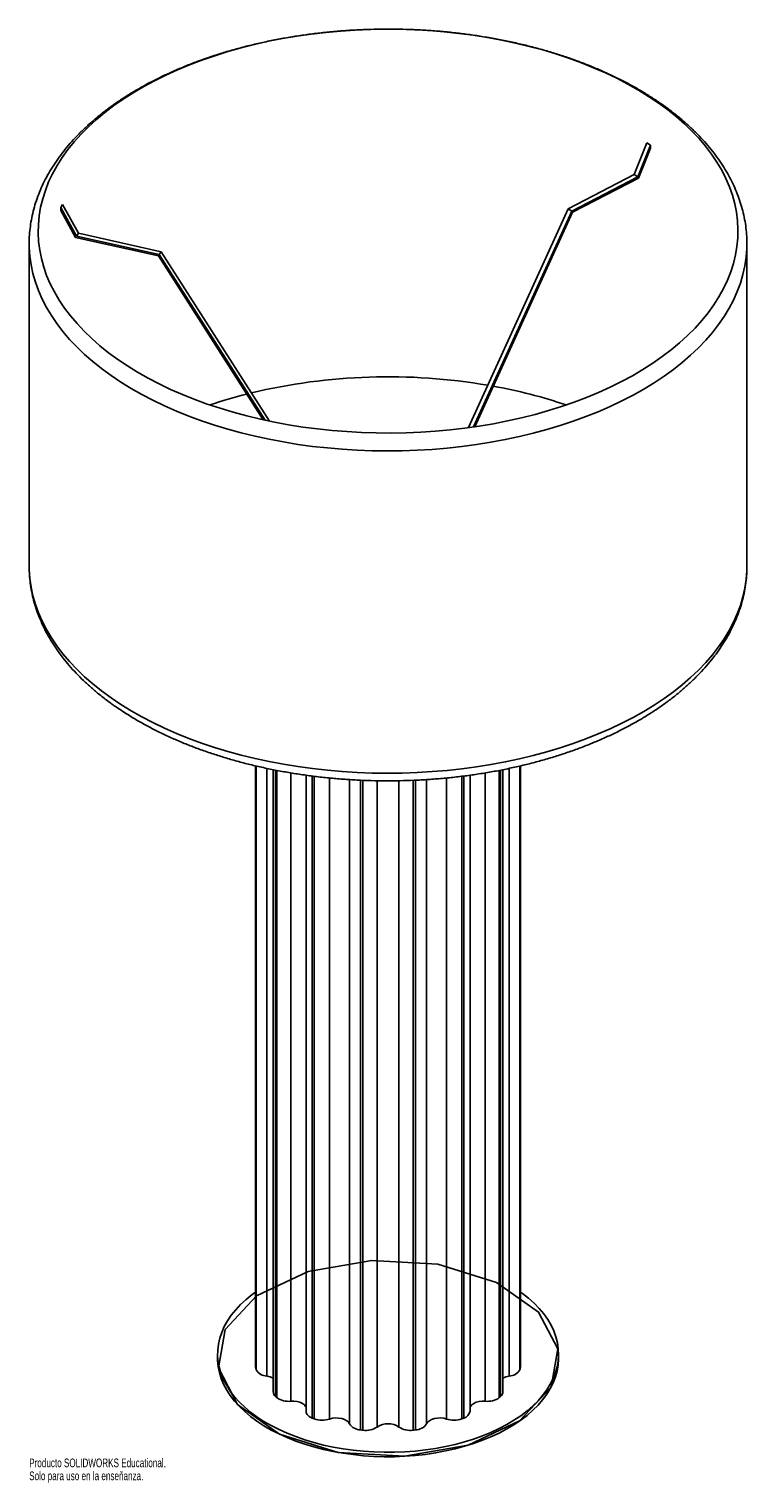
# Paper-space layout '_Isométrica' of a CAD drawing. Header units: inches. Extents: x -40.3 to -24.6, y -9.4 to 22.5.
import ezdxf

# ---------------------------------------------------------------- set-up
doc = ezdxf.new("R2010")
doc.units = ezdxf.units.IN
doc.header["$MEASUREMENT"] = 0
doc.styles.add('SLDTEXTSTYLE0', font='TXT', dxfattribs={"width": 0.7})

psp = doc.layouts.new('_Isométrica')

# ---------------------------------------------------------------- linework, layer by layer
at = {"color": 7, "linetype": 'Continuous', "lineweight": 25}
for p, q in [((-27.033, 19.289), (-26.755, 19.986)), ((-26.955, 19.238), (-26.676, 19.936)), ((-26.676, 19.869), (-26.937, 19.215)), ((-26.676, 19.936), (-26.755, 19.986)), ((-26.676, 19.936), (-26.676, 19.869)), ((-28.482, 18.54), (-27.033, 19.289)), ((-28.403, 18.489), (-26.955, 19.238)), ((-26.937, 19.215), (-28.387, 18.465)), ((-27.033, 19.289), (-26.955, 19.238)), ((-39.572, 18.633), (-39.614, 18.57)), ((-39.614, 18.57), (-39.614, 18.503)), ((-39.265, 17.939), (-39.614, 18.57)), ((-39.222, 18.002), (-39.572, 18.633)), ((-30.666, 13.737), (-28.482, 18.54)), ((-28.482, 18.54), (-28.403, 18.489)), ((-39.614, 18.503), (-39.287, 17.911)), ((-30.557, 13.752), (-28.403, 18.489)), ((-28.387, 18.465), (-30.529, 13.756)), ((-39.287, 17.911), (-37.471, 17.506)), ((-39.265, 17.939), (-39.222, 18.002)), ((-37.451, 17.534), (-39.265, 17.939)), ((-37.408, 17.597), (-39.222, 18.002)), ((-40.306, 17.771), (-40.306, 10.699)), ((-37.451, 17.534), (-37.408, 17.597)), ((-35.034, 13.88), (-37.408, 17.597)), ((-24.558, 17.781), (-24.558, 17.771)), ((-24.558, 10.699), (-24.558, 17.771)), ((-37.471, 17.506), (-35.174, 13.91)), ((-35.131, 13.9), (-37.451, 17.534)), ((-40.306, 10.699), (-40.306, 10.693)), ((-35.339, 6.316), (-35.339, -6.874)), ((-35.333, 6.315), (-35.333, -6.908)), ((-35.323, -6.937), (-35.323, 6.312)), ((-35.09, 6.26), (-35.09, -7.077)), ((-34.953, 6.231), (-34.953, -7.425)), ((-34.902, 6.222), (-34.902, -7.524)), ((-34.873, -7.549), (-34.873, 6.216)), ((-34.565, 6.161), (-34.565, -7.627)), ((-34.232, 6.111), (-34.232, -7.848)), ((-34.094, 6.092), (-34.094, -7.999)), ((-34.051, -8.015), (-34.051, 6.086)), ((-30.814, 6.087), (-30.814, -8.015)), ((-30.77, -7.999), (-30.77, 6.092)), ((-30.633, -7.848), (-30.633, 6.11)), ((-30.3, -7.627), (-30.3, 6.161)), ((-29.992, 6.216), (-29.992, -7.549)), ((-29.963, -7.524), (-29.963, 6.222)), ((-29.911, -7.425), (-29.911, 6.232)), ((-29.775, -7.077), (-29.775, 6.26)), ((-29.542, 6.312), (-29.542, -6.937)), ((-29.531, -6.908), (-29.531, 6.315)), ((-29.526, -6.874), (-29.526, 6.316)), ((-33.715, 6.049), (-33.715, -8.019)), ((-33.276, -8.124), (-33.276, 6.014)), ((-33.034, 6.001), (-33.034, -8.259)), ((-32.983, -8.264), (-32.983, 5.999)), ((-32.67, 5.99), (-32.67, -8.193)), ((-32.194, -8.193), (-32.194, 5.989)), ((-31.882, 5.998), (-31.882, -8.264)), ((-31.831, -8.259), (-31.831, 6.001)), ((-31.589, 6.014), (-31.589, -8.124)), ((-31.149, -8.019), (-31.149, 6.05)), ((-36.173, -6.59), (-36.173, -6.686)), ((-28.692, -6.686), (-28.692, -6.59))]:
    psp.add_line(p, q, dxfattribs=at)
at = {"color": 7, "linetype": 'Continuous', "lineweight": 25, "flags": 128}
for points in [[(-26.715, 21.007), (-26.938, 21.145), (-27.17, 21.277), (-27.412, 21.403), (-27.663, 21.523), (-27.923, 21.636), (-28.191, 21.744), (-28.466, 21.844), (-28.748, 21.938), (-29.038, 22.025), (-29.333, 22.104), (-29.634, 22.177), (-29.94, 22.241), (-30.25, 22.299), (-30.565, 22.348), (-30.882, 22.39), (-31.203, 22.424), (-31.525, 22.45), (-31.85, 22.469), (-32.175, 22.479), (-32.501, 22.481), (-32.827, 22.476), (-33.152, 22.462), (-33.476, 22.44), (-33.798, 22.411), (-34.117, 22.374), (-34.433, 22.328), (-34.746, 22.275), (-35.055, 22.215), (-35.359, 22.147), (-35.657, 22.072), (-35.95, 21.989), (-36.236, 21.899), (-36.516, 21.803), (-36.788, 21.699), (-37.053, 21.589), (-37.309, 21.473), (-37.556, 21.35), (-37.794, 21.222), (-38.022, 21.087), (-38.241, 20.948), (-38.448, 20.803), (-38.645, 20.653), (-38.831, 20.498), (-39.006, 20.339), (-39.168, 20.176), (-39.318, 20.009), (-39.456, 19.839), (-39.581, 19.665), (-39.694, 19.489), (-39.793, 19.309), (-39.879, 19.128), (-39.951, 18.944), (-40.01, 18.759), (-40.056, 18.573), (-40.087, 18.386), (-40.105, 18.198), (-40.109, 18.01), (-40.099, 17.822), (-40.076, 17.634), (-40.038, 17.447), (-39.987, 17.262), (-39.923, 17.077), (-39.844, 16.894), (-39.753, 16.714), (-39.648, 16.536), (-39.53, 16.36), (-39.4, 16.188), (-39.256, 16.019), (-39.101, 15.854), (-38.933, 15.692), (-38.754, 15.535), (-38.564, 15.382), (-38.362, 15.235), (-38.15, 15.092), (-37.927, 14.954), (-37.695, 14.823), (-37.453, 14.697), (-37.202, 14.577), (-36.942, 14.463), (-36.674, 14.356), (-36.399, 14.255), (-36.116, 14.161), (-35.827, 14.074), (-35.532, 13.995), (-35.231, 13.923), (-34.925, 13.858), (-34.615, 13.8), (-34.3, 13.751), (-33.983, 13.709), (-33.662, 13.675), (-33.339, 13.649), (-33.015, 13.63), (-32.69, 13.62), (-32.364, 13.618), (-32.038, 13.623), (-31.713, 13.637), (-31.389, 13.659), (-31.067, 13.688), (-30.748, 13.726), (-30.432, 13.771), (-30.119, 13.824), (-29.81, 13.884), (-29.506, 13.952), (-29.208, 14.028), (-28.915, 14.11), (-28.628, 14.2), (-28.349, 14.297), (-28.077, 14.4), (-27.812, 14.51), (-27.556, 14.626), (-27.309, 14.749), (-27.071, 14.877), (-26.843, 15.012), (-26.624, 15.151), (-26.416, 15.296), (-26.219, 15.446), (-26.034, 15.601), (-25.859, 15.76), (-25.697, 15.923), (-25.547, 16.09), (-25.409, 16.26), (-25.284, 16.434), (-25.171, 16.611), (-25.072, 16.79), (-24.986, 16.971), (-24.913, 17.155), (-24.854, 17.34), (-24.809, 17.526), (-24.777, 17.713), (-24.76, 17.901), (-24.756, 18.089), (-24.765, 18.277), (-24.789, 18.465), (-24.826, 18.652), (-24.878, 18.838), (-24.942, 19.022), (-25.021, 19.205), (-25.112, 19.385), (-25.217, 19.563), (-25.335, 19.739), (-25.465, 19.911), (-25.609, 20.08), (-25.764, 20.246), (-25.931, 20.407), (-26.111, 20.564), (-26.301, 20.717), (-26.503, 20.865), (-26.715, 21.007)], [(-38.296, 14.738), (-38.511, 14.882), (-38.716, 15.032), (-38.909, 15.186), (-39.091, 15.345), (-39.261, 15.508), (-39.419, 15.675), (-39.565, 15.846), (-39.698, 16.02), (-39.819, 16.197), (-39.927, 16.377), (-40.021, 16.559), (-40.103, 16.744), (-40.17, 16.93), (-40.225, 17.118), (-40.265, 17.307), (-40.292, 17.497), (-40.305, 17.687), (-40.306, 17.771)], [(-24.558, 17.771), (-24.561, 17.665), (-24.575, 17.475), (-24.604, 17.285), (-24.646, 17.096), (-24.701, 16.909), (-24.771, 16.723), (-24.854, 16.538), (-24.95, 16.356), (-25.059, 16.177), (-25.181, 16), (-25.316, 15.826), (-25.463, 15.656), (-25.623, 15.489), (-25.794, 15.326), (-25.977, 15.168), (-26.172, 15.014), (-26.377, 14.865), (-26.593, 14.722), (-26.82, 14.583), (-27.056, 14.45), (-27.302, 14.323), (-27.556, 14.202), (-27.819, 14.087), (-28.091, 13.979), (-28.369, 13.877), (-28.655, 13.783), (-28.948, 13.695), (-29.247, 13.614), (-29.551, 13.541), (-29.861, 13.475), (-30.174, 13.417), (-30.492, 13.366), (-30.814, 13.323), (-31.138, 13.287), (-31.464, 13.26), (-31.792, 13.241), (-32.121, 13.229), (-32.451, 13.226), (-32.781, 13.23), (-33.11, 13.242), (-33.438, 13.263), (-33.764, 13.291), (-34.088, 13.327), (-34.409, 13.371), (-34.726, 13.423), (-35.04, 13.482), (-35.348, 13.549), (-35.652, 13.623), (-35.95, 13.704), (-36.242, 13.793), (-36.527, 13.889), (-36.805, 13.991), (-37.076, 14.1), (-37.338, 14.216), (-37.592, 14.337), (-37.836, 14.465), (-38.071, 14.599), (-38.296, 14.738)], [(-40.306, 10.693), (-40.305, 10.614), (-40.292, 10.424), (-40.265, 10.234), (-40.225, 10.045), (-40.17, 9.858), (-40.103, 9.671), (-40.021, 9.487), (-39.927, 9.304), (-39.819, 9.124), (-39.698, 8.947), (-39.565, 8.773), (-39.419, 8.602), (-39.261, 8.435), (-39.091, 8.272), (-38.909, 8.113), (-38.716, 7.959), (-38.511, 7.81), (-38.296, 7.665)], [(-38.296, 7.665), (-38.071, 7.526), (-37.836, 7.393), (-37.592, 7.265), (-37.338, 7.143), (-37.076, 7.028), (-36.805, 6.919), (-36.527, 6.816), (-36.242, 6.721), (-35.95, 6.632), (-35.652, 6.551), (-35.348, 6.476), (-35.04, 6.41), (-34.726, 6.35), (-34.409, 6.299), (-34.088, 6.255), (-33.764, 6.219), (-33.438, 6.19), (-33.11, 6.17), (-32.781, 6.158), (-32.451, 6.153), (-32.121, 6.157), (-31.792, 6.168), (-31.464, 6.188), (-31.138, 6.215), (-30.814, 6.25), (-30.492, 6.293), (-30.174, 6.344), (-29.861, 6.403), (-29.551, 6.468), (-29.247, 6.542), (-28.948, 6.622), (-28.655, 6.71), (-28.369, 6.805), (-28.091, 6.907), (-27.819, 7.015), (-27.556, 7.13), (-27.302, 7.251), (-27.056, 7.378), (-26.82, 7.511), (-26.593, 7.649), (-26.377, 7.793), (-26.172, 7.942), (-25.977, 8.096), (-25.794, 8.254), (-25.623, 8.417), (-25.463, 8.583), (-25.316, 8.754), (-25.181, 8.927), (-25.059, 9.104), (-24.95, 9.284), (-24.854, 9.466), (-24.771, 9.65), (-24.701, 9.836), (-24.646, 10.024), (-24.604, 10.213), (-24.575, 10.403), (-24.561, 10.593), (-24.558, 10.699)], [(-29.526, -5.231), (-29.486, -5.26), (-29.351, -5.366), (-29.227, -5.477), (-29.116, -5.592), (-29.016, -5.711), (-28.93, -5.832), (-28.856, -5.957), (-28.796, -6.084), (-28.75, -6.213), (-28.717, -6.343), (-28.698, -6.475), (-28.692, -6.606), (-28.701, -6.738), (-28.724, -6.869), (-28.76, -6.999), (-28.81, -7.127), (-28.874, -7.254), (-28.95, -7.378), (-29.04, -7.499), (-29.142, -7.617), (-29.257, -7.731), (-29.383, -7.84), (-29.521, -7.945), (-29.67, -8.045), (-29.828, -8.14), (-29.997, -8.228), (-30.174, -8.311), (-30.36, -8.387), (-30.554, -8.457), (-30.755, -8.52), (-30.962, -8.575), (-31.174, -8.623), (-31.391, -8.664), (-31.612, -8.696), (-31.836, -8.721), (-32.062, -8.738), (-32.29, -8.747), (-32.518, -8.748), (-32.746, -8.741), (-32.972, -8.726), (-33.197, -8.703), (-33.419, -8.672), (-33.637, -8.634), (-33.851, -8.588), (-34.059, -8.534), (-34.261, -8.473), (-34.457, -8.405), (-34.645, -8.331), (-34.824, -8.25), (-34.995, -8.162), (-35.157, -8.069), (-35.308, -7.971), (-35.448, -7.867), (-35.577, -7.758), (-35.695, -7.646), (-35.8, -7.529), (-35.893, -7.408), (-35.973, -7.285), (-36.04, -7.159), (-36.094, -7.031), (-36.133, -6.902), (-36.159, -6.771), (-36.172, -6.639), (-36.17, -6.507), (-36.154, -6.376), (-36.125, -6.246), (-36.082, -6.116), (-36.025, -5.989), (-35.955, -5.863), (-35.871, -5.741), (-35.775, -5.621), (-35.667, -5.505), (-35.546, -5.394), (-35.414, -5.286), (-35.339, -5.231)], [(-28.692, -6.686), (-28.692, -6.703), (-28.701, -6.834), (-28.724, -6.965), (-28.76, -7.095), (-28.81, -7.224), (-28.874, -7.35), (-28.95, -7.474), (-29.04, -7.595), (-29.142, -7.713), (-29.257, -7.827), (-29.383, -7.937), (-29.521, -8.042), (-29.67, -8.142), (-29.828, -8.236), (-29.997, -8.325), (-30.174, -8.408), (-30.36, -8.484), (-30.554, -8.553), (-30.755, -8.616), (-30.962, -8.671), (-31.174, -8.719), (-31.391, -8.76), (-31.612, -8.793), (-31.836, -8.818), (-32.062, -8.835), (-32.29, -8.844), (-32.518, -8.845), (-32.746, -8.838), (-32.972, -8.823), (-33.197, -8.8), (-33.419, -8.769), (-33.637, -8.73), (-33.851, -8.684), (-34.059, -8.631), (-34.261, -8.57), (-34.457, -8.502), (-34.645, -8.427), (-34.824, -8.346), (-34.995, -8.259), (-35.157, -8.166), (-35.308, -8.067), (-35.448, -7.963), (-35.577, -7.855), (-35.695, -7.742), (-35.8, -7.625), (-35.893, -7.505), (-35.973, -7.382), (-36.04, -7.256), (-36.094, -7.128), (-36.133, -6.998), (-36.159, -6.867), (-36.172, -6.736), (-36.173, -6.686)], [(-35.333, -6.908), (-35.339, -6.882), (-35.339, -6.874)], [(-29.526, -6.874), (-29.526, -6.882), (-29.531, -6.908)], [(-34.232, -7.758), (-34.24, -7.742), (-34.269, -7.706), (-34.312, -7.675), (-34.366, -7.65), (-34.428, -7.633), (-34.496, -7.625), (-34.565, -7.627)], [(-30.3, -7.627), (-30.369, -7.625), (-30.436, -7.633), (-30.499, -7.65), (-30.553, -7.675), (-30.596, -7.706), (-30.625, -7.742), (-30.633, -7.758)], [(-34.094, -7.999), (-34.129, -7.983), (-34.16, -7.964), (-34.185, -7.944), (-34.206, -7.921), (-34.221, -7.897), (-34.229, -7.872), (-34.232, -7.848)], [(-33.276, -8.124), (-33.3, -8.087), (-33.338, -8.054), (-33.389, -8.027), (-33.449, -8.007), (-33.516, -7.996), (-33.585, -7.995), (-33.653, -8.002), (-33.715, -8.019)], [(-31.149, -8.019), (-31.212, -8.002), (-31.28, -7.995), (-31.349, -7.996), (-31.415, -8.007), (-31.476, -8.027), (-31.526, -8.054), (-31.565, -8.087), (-31.589, -8.124)]]:
    psp.add_lwpolyline(points, dxfattribs=at)
at = {"color": 7, "linetype": 'Continuous', "flags": 128}
psp.add_lwpolyline([(-30.677, -8.593), (-32.074, -8.835), (-33.526, -8.751), (-34.811, -8.352), (-35.735, -7.7), (-36.155, -6.893), (-36.009, -6.055), (-35.318, -5.313), (-34.188, -4.78), (-32.791, -4.537), (-31.339, -4.621), (-30.053, -5.02), (-29.13, -5.673), (-28.709, -6.479), (-28.856, -7.317), (-29.546, -8.06), (-30.677, -8.593)], dxfattribs=at)
at = {"color": 7, "linetype": 'Continuous', "lineweight": 25}
for centre, radius, start, end in [((-32.427, 1.92), 12.934, 80.2768, 103.4281), ((-32.921, 4.196), 10.605, 104.2653, 108.8098), ((-32.094, 3.689), 11.134, 71.2971, 79.8045), ((-34.29, -6.564), 1.099, 198.2012, 199.823), ((-35.081, -6.798), 0.279, 209.9799, 268.2423), ((-29.783, -6.798), 0.279, 271.7577, 330.0201), ((-30.575, -6.564), 1.099, 340.177, 341.7988), ((-35.136, -7.453), 0.379, 61.2372, 83.068), ((-29.729, -7.453), 0.379, 96.932, 118.7628), ((-34.822, -7.42), 0.131, 182.0811, 232.6117), ((-33.564, -6.005), 2.024, 228.6344, 229.7134), ((-34.62, -7.195), 0.435, 234.4873, 277.3048), ((-30.245, -7.195), 0.435, 262.6952, 305.5127), ((-31.301, -6.005), 2.024, 310.2866, 311.3656), ((-30.045, -7.419), 0.134, 307.8689, 357.4384), ((-30.82, -7.815), 0.19, 285.0452, 349.9672), ((-32.77, -4.63), 3.62, 248.5406, 249.273), ((-33.878, -7.532), 0.513, 250.2984, 288.5235), ((-33.029, -7.965), 0.293, 212.7354, 269.0216), ((-32.447, -3.372), 4.921, 263.151, 263.7478), ((-32.919, -7.822), 0.447, 261.7878, 303.8088), ((-32.432, -8.554), 0.432, 56.5389, 123.4611), ((-31.946, -7.822), 0.447, 236.1912, 278.2122), ((-32.418, -3.372), 4.921, 276.2522, 276.849), ((-31.836, -7.965), 0.293, 270.9784, 327.2646), ((-30.987, -7.532), 0.513, 251.4765, 289.7016), ((-32.095, -4.63), 3.62, 290.727, 291.4594)]:
    psp.add_arc(centre, radius, start, end, dxfattribs=at)
for points, knots in [([(-24.56, 17.782), (-24.56, 17.815), (-24.559, 17.912), (-24.572, 18.072), (-24.598, 18.261), (-24.636, 18.449), (-24.687, 18.635), (-24.75, 18.82), (-24.825, 19.004), (-24.912, 19.186), (-25.011, 19.365), (-25.123, 19.543), (-25.246, 19.717), (-25.381, 19.888), (-25.527, 20.056), (-25.685, 20.22), (-25.853, 20.38), (-26.032, 20.536), (-26.222, 20.687), (-26.421, 20.833), (-26.63, 20.974), (-26.848, 21.11), (-27.075, 21.24), (-27.31, 21.365), (-27.554, 21.483), (-27.805, 21.596), (-28.063, 21.702), (-28.328, 21.803), (-28.599, 21.896), (-28.876, 21.983), (-29.159, 22.064), (-29.447, 22.137), (-29.739, 22.204), (-30.036, 22.264), (-30.336, 22.317), (-30.639, 22.362), (-30.945, 22.401), (-31.253, 22.432), (-31.564, 22.456), (-31.875, 22.473), (-32.188, 22.482), (-32.5, 22.484), (-32.813, 22.479), (-33.125, 22.466), (-33.436, 22.447), (-33.745, 22.419), (-34.053, 22.385), (-34.358, 22.343), (-34.66, 22.295), (-34.958, 22.239), (-35.253, 22.176), (-35.543, 22.106), (-35.829, 22.03), (-36.109, 21.947), (-36.384, 21.857), (-36.652, 21.76), (-36.914, 21.657), (-37.169, 21.548), (-37.417, 21.433), (-37.657, 21.311), (-37.889, 21.184), (-38.113, 21.051), (-38.327, 20.913), (-38.533, 20.769), (-38.728, 20.62), (-38.914, 20.466), (-39.089, 20.308), (-39.254, 20.145), (-39.408, 19.978), (-39.55, 19.807), (-39.68, 19.633), (-39.799, 19.455), (-39.905, 19.275), (-40, 19.092), (-40.081, 18.907), (-40.151, 18.721), (-40.207, 18.533), (-40.251, 18.344), (-40.283, 18.155), (-40.301, 17.965), (-40.308, 17.837), (-40.306, 17.772), (-40.306, 17.771)], [0, 0, 0, 0, 0.006549, 0.018795, 0.031045, 0.043313, 0.055611, 0.06795, 0.08034, 0.092786, 0.10529, 0.117855, 0.130476, 0.143151, 0.155874, 0.168637, 0.181435, 0.194259, 0.207105, 0.219965, 0.232836, 0.245712, 0.25859, 0.271467, 0.284341, 0.297211, 0.310075, 0.322934, 0.335786, 0.348632, 0.361472, 0.374306, 0.387135, 0.399959, 0.412778, 0.425592, 0.438404, 0.451212, 0.464018, 0.476822, 0.489625, 0.502428, 0.51523, 0.528034, 0.540838, 0.553644, 0.566452, 0.579263, 0.592077, 0.604896, 0.617719, 0.630548, 0.643383, 0.656223, 0.669071, 0.681926, 0.694788, 0.707657, 0.720533, 0.733417, 0.746307, 0.759201, 0.7721, 0.784999, 0.797897, 0.810787, 0.823667, 0.836531, 0.849371, 0.862182, 0.874955, 0.887683, 0.90036, 0.91298, 0.92554, 0.938036, 0.950472, 0.962851, 0.975181, 0.987471, 0.999733, 1, 1, 1, 1]), ([(-40.306, 10.692), (-40.305, 10.632), (-40.303, 10.51), (-40.284, 10.324), (-40.253, 10.136), (-40.21, 9.948), (-40.155, 9.762), (-40.087, 9.578), (-40.007, 9.395), (-39.915, 9.214), (-39.811, 9.035), (-39.695, 8.859), (-39.568, 8.686), (-39.428, 8.516), (-39.278, 8.35), (-39.116, 8.187), (-38.943, 8.029), (-38.76, 7.875), (-38.566, 7.726), (-38.385, 7.596), (-38.265, 7.518), (-38.216, 7.486)], [0, 0, 0, 0, 0.0494829, 0.1017924, 0.1541419, 0.2065892, 0.2591861, 0.3119759, 0.364991, 0.4182522, 0.4717679, 0.5255354, 0.579542, 0.633767, 0.6881846, 0.7427658, 0.797481, 0.8523012, 0.9072001, 0.9621541, 1, 1, 1, 1]), ([(-38.216, 7.486), (-38.178, 7.462), (-38.068, 7.392), (-37.879, 7.28), (-37.647, 7.153), (-37.407, 7.032), (-37.159, 6.917), (-36.904, 6.808), (-36.641, 6.706), (-36.372, 6.61), (-36.097, 6.52), (-35.817, 6.437), (-35.531, 6.36), (-35.241, 6.291), (-34.946, 6.229), (-34.647, 6.173), (-34.345, 6.125), (-34.04, 6.083), (-33.732, 6.049), (-33.423, 6.022), (-33.112, 6.003), (-32.8, 5.991), (-32.487, 5.986), (-32.174, 5.988), (-31.862, 5.998), (-31.55, 6.015), (-31.24, 6.039), (-30.932, 6.071), (-30.626, 6.109), (-30.323, 6.155), (-30.023, 6.208), (-29.727, 6.268), (-29.435, 6.335), (-29.147, 6.409), (-28.865, 6.49), (-28.588, 6.577), (-28.317, 6.671), (-28.052, 6.772), (-27.794, 6.879), (-27.544, 6.991), (-27.3, 7.11), (-27.065, 7.235), (-26.838, 7.366), (-26.62, 7.502), (-26.411, 7.644), (-26.212, 7.791), (-26.022, 7.943), (-25.843, 8.1), (-25.674, 8.261), (-25.516, 8.426), (-25.369, 8.596), (-25.234, 8.769), (-25.111, 8.945), (-25, 9.124), (-24.901, 9.306), (-24.814, 9.49), (-24.74, 9.676), (-24.678, 9.864), (-24.629, 10.052), (-24.593, 10.241), (-24.569, 10.431), (-24.558, 10.586), (-24.56, 10.679), (-24.56, 10.707)], [0, 0, 0, 0, 0.008901, 0.0257, 0.042497, 0.059291, 0.07608, 0.092862, 0.109636, 0.126403, 0.143162, 0.159913, 0.176656, 0.193391, 0.21012, 0.226842, 0.243559, 0.260271, 0.276978, 0.293683, 0.310385, 0.327084, 0.343783, 0.360482, 0.377181, 0.393881, 0.410583, 0.427288, 0.443996, 0.460708, 0.477426, 0.494149, 0.510879, 0.527617, 0.544362, 0.561116, 0.577879, 0.594651, 0.611433, 0.628225, 0.645026, 0.661835, 0.678652, 0.695474, 0.712299, 0.729123, 0.745941, 0.762747, 0.779534, 0.796295, 0.81302, 0.829701, 0.846327, 0.862889, 0.87938, 0.895792, 0.912124, 0.928375, 0.944549, 0.960655, 0.976704, 0.99271, 1, 1, 1, 1])]:
    psp.add_open_spline(points, degree=3, knots=knots, dxfattribs=at)

# ---------------------------------------------------------------- texts
at = {"color": 7, "linetype": 'Continuous', "char_height": 0.1903, "attachment_point": 1, "style": 'SLDTEXTSTYLE0'}
for s, insert in [('Producto SOLIDWORKS Educational.', (-40.306, -8.885)), ('Solo para uso en la enseñanza.', (-40.306, -9.17))]:
    psp.add_mtext(s, dxfattribs=dict(at, insert=insert))

doc.saveas('drawing.dxf')
